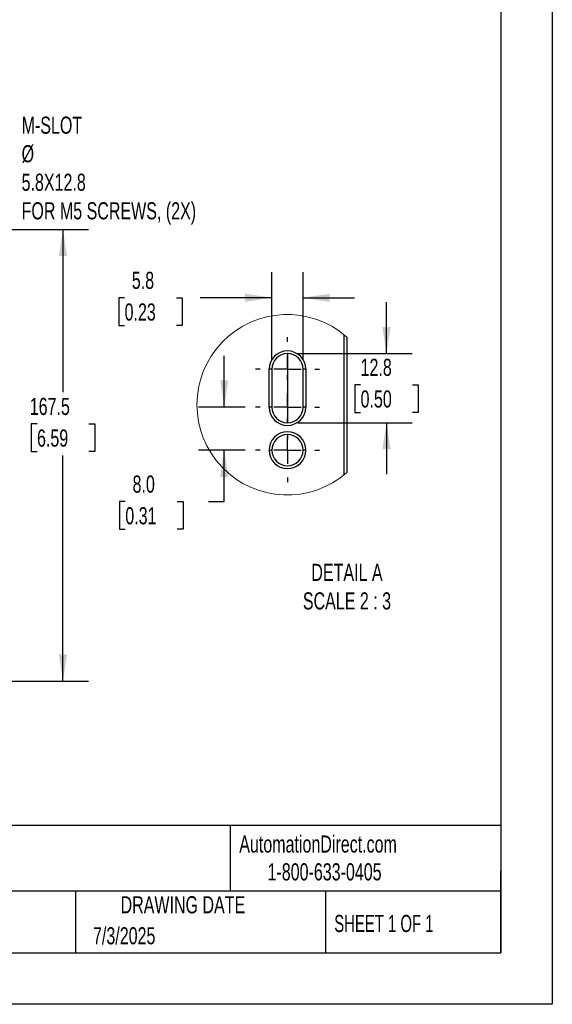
# Model space of a CAD drawing. Header units: millimetres. Extents: x 0 to 838, y 0 to 648.
# Tile 38 of 59: x 641 to 838, y 0 to 365. Entities that reach past the tile are written whole.
import ezdxf

# ---------------------------------------------------------------- set-up
doc = ezdxf.new("R2010")
doc.units = ezdxf.units.MM
doc.header["$LTSCALE"] = 3
doc.linetypes.add('CENTERX2', pattern=[20.32, 12.7, -2.54, 2.54, -2.54])
doc.layers.add('CENTER', color=40, linetype='CENTERX2')
doc.layers.add('DIMENSIONS', color=140, linetype='Continuous', lineweight=25)
doc.layers.add('TEXT', color=140, linetype='Continuous', lineweight=25)
doc.styles.add('SLDTEXTSTYLE0', font='TXT', dxfattribs={"width": 0.7})
doc.styles.add('SLDTEXTSTYLE1', font='TXT', dxfattribs={"width": 0.65})
doc.dimstyles.new('SLDDIMSTYLE2', dxfattribs={"dimtxt": 6.474023, "dimasz": 9.906, "dimexe": 0, "dimexo": 0.0625, "dimgap": 1.618506, "dimtad": 0, "dimtih": 1, "dimtoh": 1, "dimdec": 1, "dimrnd": 1e-09, "dimzin": 12, "dimdsep": 46, "dimtxsty": 'SLDTEXTSTYLE0', "dimsah": 1, "dimcen": 0.09, "dimadec": 0, "dimazin": 3, "dimtfac": 1, "dimtdec": 1, "dimtofl": 0, "dimtmove": 0, "dimatfit": 3, "dimfxl": 0, "dimfrac": 2, "dimtolj": 1, "dimtzin": 12, "dimarcsym": 0})
doc.dimstyles.new('SLDDIMSTYLE8', dxfattribs={"dimtxt": 6.474023, "dimasz": 9.906, "dimexe": 0, "dimexo": 0.0625, "dimgap": 1.618506, "dimtad": 0, "dimtih": 1, "dimtoh": 1, "dimdec": 1, "dimlfac": 0.5, "dimrnd": 1e-09, "dimzin": 12, "dimdsep": 46, "dimtxsty": 'SLDTEXTSTYLE0', "dimsah": 1, "dimcen": 0.09, "dimadec": 0, "dimazin": 3, "dimtfac": 1, "dimtdec": 1, "dimtmove": 0, "dimatfit": 0, "dimfxl": 0, "dimfrac": 2, "dimtolj": 1, "dimtzin": 12, "dimarcsym": 0})
doc.dimstyles.new('SLDDIMSTYLE9', dxfattribs={"dimtxt": 6.474023, "dimasz": 9.906, "dimexe": 0, "dimexo": 0.0625, "dimgap": 1.618506, "dimtad": 0, "dimtih": 1, "dimtoh": 1, "dimdec": 1, "dimlfac": 0.5, "dimrnd": 1e-09, "dimzin": 4, "dimdsep": 46, "dimtxsty": 'SLDTEXTSTYLE0', "dimsah": 1, "dimcen": 0.09, "dimadec": 0, "dimazin": 1, "dimtfac": 1, "dimtdec": 1, "dimtmove": 0, "dimatfit": 0, "dimfxl": 0, "dimfrac": 2, "dimtolj": 1, "dimtzin": 12, "dimarcsym": 0})

# ---------------------------------------------------------------- blocks, each defined once
blk = doc.blocks.new('_D_23')
at = {"layer": 'DIMENSIONS'}
for p, q in [((621.33, 287.4), (666.2, 287.4)), ((656.68, 287.4), (656.68, 227.03)), ((647.06, 215.29), (644.89, 215.29)), ((644.89, 215.29), (644.89, 205)), ((666.3, 215.29), (668.47, 215.29)), ((668.47, 215.29), (668.47, 205)), ((644.89, 205), (647.06, 205)), ((668.47, 205), (666.3, 205)), ((656.68, 119.9), (656.68, 203.55)), ((616.13, 119.9), (666.2, 119.9))]:
    blk.add_line(p, q, dxfattribs=at)
for points in [[(656.68, 287.4), (655.16, 277.5), (658.2, 277.5)], [(656.68, 119.9), (658.2, 129.81), (655.16, 129.81)]]:
    blk.add_solid(points, dxfattribs=at)
at = {"layer": 'DIMENSIONS', "char_height": 6.35, "attachment_point": 1, "style": 'SLDTEXTSTYLE0'}
for s, insert in [('167.5', (644.37, 224.92)), ('6.59', (647.06, 213.19))]:
    blk.add_mtext(s, dxfattribs=dict(at, insert=insert))
blk = doc.blocks.new('_D_27')
at = {"layer": 'DIMENSIONS'}
for p, q in [((776.71, 241.32), (776.71, 260.37)), ((743.78, 241.32), (786.23, 241.32)), ((767.09, 229.79), (764.91, 229.79)), ((764.91, 229.79), (764.91, 219.5)), ((786.33, 229.79), (788.5, 229.79)), ((788.5, 229.79), (788.5, 219.5)), ((764.91, 219.5), (767.09, 219.5)), ((788.5, 219.5), (786.33, 219.5)), ((743.78, 215.72), (786.23, 215.72)), ((776.71, 215.72), (776.71, 196.67))]:
    blk.add_line(p, q, dxfattribs=at)
for points in [[(776.71, 241.32), (778.23, 251.22), (775.18, 251.22)], [(776.71, 215.72), (775.18, 205.81), (778.23, 205.81)]]:
    blk.add_solid(points, dxfattribs=at)
at = {"layer": 'DIMENSIONS', "char_height": 6.35, "attachment_point": 1, "style": 'SLDTEXTSTYLE0'}
for s, insert in [('12.8', (767.09, 239.42)), ('0.50', (767.09, 227.68))]:
    blk.add_mtext(s, dxfattribs=dict(at, insert=insert))
blk = doc.blocks.new('_D_28')
at = {"layer": 'DIMENSIONS'}
for p, q in [((734.17, 239.33), (734.17, 271.57)), ((745.77, 239.33), (745.77, 271.57)), ((679.55, 262.05), (677.37, 262.05)), ((677.37, 262.05), (677.37, 251.76)), ((698.79, 262.05), (700.96, 262.05)), ((700.96, 262.05), (700.96, 251.76)), ((734.17, 262.05), (707.56, 262.05)), ((745.77, 262.05), (764.82, 262.05)), ((677.37, 251.76), (679.55, 251.76)), ((700.96, 251.76), (698.79, 251.76))]:
    blk.add_line(p, q, dxfattribs=at)
for points in [[(734.17, 262.05), (724.26, 263.57), (724.26, 260.52)], [(745.77, 262.05), (755.67, 260.52), (755.67, 263.57)]]:
    blk.add_solid(points, dxfattribs=at)
at = {"layer": 'DIMENSIONS', "char_height": 6.35, "attachment_point": 1, "style": 'SLDTEXTSTYLE0'}
for s, insert in [('5.8', (682.24, 271.68)), ('0.23', (679.55, 259.94))]:
    blk.add_mtext(s, dxfattribs=dict(at, insert=insert))
blk = doc.blocks.new('_D_29')
at = {"layer": 'DIMENSIONS'}
for p, q in [((716.52, 221.52), (716.52, 240.57)), ((724.28, 221.52), (707, 221.52)), ((724.28, 205.52), (707, 205.52)), ((716.52, 186.48), (716.52, 205.52)), ((679.82, 186.48), (677.64, 186.48)), ((677.64, 186.48), (677.64, 176.19)), ((699.05, 186.48), (701.23, 186.48)), ((701.23, 186.48), (701.23, 176.19)), ((710.73, 186.48), (716.52, 186.48)), ((677.64, 176.19), (679.82, 176.19)), ((701.23, 176.19), (699.05, 176.19))]:
    blk.add_line(p, q, dxfattribs=at)
for points in [[(716.52, 221.52), (718.04, 231.42), (715, 231.42)], [(716.52, 205.52), (715, 195.61), (718.04, 195.61)]]:
    blk.add_solid(points, dxfattribs=at)
at = {"layer": 'DIMENSIONS', "char_height": 6.35, "attachment_point": 1, "style": 'SLDTEXTSTYLE0'}
for s, insert in [('8.0', (682.51, 196.12)), ('0.31', (679.82, 184.38))]:
    blk.add_mtext(s, dxfattribs=dict(at, insert=insert))
blk = doc.blocks.new('SW_CENTERMARKSYMBOL_20')
at = {"layer": 'CENTER', "color": 0}
for p, q in [((0, 10.16), (0, 11.88)), ((0, 0), (0, 5.08)), ((-10.16, 0), (-11.88, 0)), ((0, 0), (-5.08, 0)), ((0, 0), (0, -5.08)), ((0, 0), (5.08, 0)), ((10.16, 0), (11.88, 0)), ((0, -10.16), (0, -11.88))]:
    blk.add_line(p, q, dxfattribs=at)
blk = doc.blocks.new('SW_CENTERMARKSYMBOL_21')
at = {"layer": 'CENTER', "color": 0}
for p, q in [((0, 10.16), (0, 11.88)), ((0, 0), (0, 5.08)), ((-10.16, 0), (-11.88, 0)), ((0, 0), (-5.08, 0)), ((0, 0), (0, -5.08)), ((0, 0), (5.08, 0)), ((10.16, 0), (11.88, 0)), ((0, -10.16), (0, -11.88))]:
    blk.add_line(p, q, dxfattribs=at)
blk = doc.blocks.new('SW_CENTERMARKSYMBOL_22')
at = {"layer": 'CENTER', "color": 0}
for p, q in [((0, 10.16), (0, 11.88)), ((0, 0), (0, 5.08)), ((-10.16, 0), (-11.88, 0)), ((0, 0), (-5.08, 0)), ((0, 0), (0, -5.08)), ((0, 0), (5.08, 0)), ((10.16, 0), (11.88, 0)), ((0, -10.16), (0, -11.88))]:
    blk.add_line(p, q, dxfattribs=at)

msp = doc.modelspace()

# ---------------------------------------------------------------- linework, layer by layer
at = {"color": 7, "linetype": 'Continuous'}
for p, q in [((838.207411, 647.708022), (838.207411, 0.008022)), ((838.207411, 0.008022), (0.007411, 0.008022))]:
    msp.add_line(p, q, dxfattribs=at)
for p, q in [((760.96569, 196.415102), (760.96569, 248.332037)), ((761.965692, 247.485726), (761.965692, 197.261406)), ((733.165688, 221.517494), (733.165688, 235.517493)), ((734.16569, 235.517493), (733.165688, 235.517493)), ((734.16569, 235.517493), (734.16569, 221.517494)), ((745.765693, 221.517494), (745.765693, 235.517493)), ((746.765695, 235.517493), (745.765693, 235.517493)), ((746.765695, 235.517493), (746.765695, 221.517494)), ((734.16569, 221.517494), (733.165688, 221.517494)), ((746.765695, 221.517494), (745.765693, 221.517494)), ((733.165688, 205.517492), (734.16569, 205.517492)), ((746.765695, 205.517492), (745.765693, 205.517492))]:
    msp.add_line(p, q)
at = {"color": 7, "linetype": 'Continuous', "lineweight": 18}
msp.add_arc((739.854968, 222.373566), 33.459, 48.63676666, 311.36323334, dxfattribs=at)
for centre, radius, start, end in [((739.965692, 235.517493), 6.800003, 0, 180), ((739.965692, 235.51749), 5.800001, 0.00002543, 179.99997457), ((739.965692, 221.517494), 6.800003, 180, 0), ((739.965692, 221.517497), 5.800001, 180.00002543, 359.99997457), ((739.965692, 205.517492), 6.800003, 0, 180), ((739.965692, 205.517489), 5.800001, 0.00002543, 179.99997457), ((739.965692, 205.517499), 6.800003, 180.00006278, 359.99993722), ((739.965692, 205.517494), 5.800001, 180.00002543, 359.99997457)]:
    msp.add_arc(centre, radius, start, end)
at = {"layer": 'CENTER'}
msp.add_line((739.965692, 241.317494), (739.965692, 215.717494), dxfattribs=at)
at = {"layer": 'TEXT'}
for p, q in [((819.15, 628.65), (819.15, 19.05)), ((819.15, 66.378323), (19.05, 66.378323)), ((718.726132, 66.378323), (718.726132, 41.91)), ((819.15, 19.05), (819.15, 49.53)), ((819.15, 41.91), (19.05, 41.91)), ((661.396537, 41.91), (661.396537, 19.05)), ((754.046247, 41.91), (754.046247, 19.05)), ((19.05, 19.05), (819.15, 19.05))]:
    msp.add_line(p, q, dxfattribs=at)

# ---------------------------------------------------------------- block references
at = {"layer": 'CENTER'}
for name, p in [('SW_CENTERMARKSYMBOL_22', (739.965692, 235.517493)), ('SW_CENTERMARKSYMBOL_21', (739.965692, 221.517494)), ('SW_CENTERMARKSYMBOL_20', (739.965692, 205.517492))]:
    msp.add_blockref(name, p, dxfattribs=at)

# ---------------------------------------------------------------- texts
at = {"color": 179, "linetype": 'Continuous', "lineweight": 18, "char_height": 6.35, "attachment_point": 1, "style": 'SLDTEXTSTYLE0'}
for s, insert in [('AutomationDirect.com', (722.084876, 62.629594)), ('1-800-633-0405', (732.574739, 52.311071))]:
    msp.add_mtext(s, dxfattribs=dict(at, insert=insert))
at = {"layer": 'DIMENSIONS', "char_height": 6.35, "style": 'SLDTEXTSTYLE0'}
for s, insert, attachment_point in [('M-SLOT ^J%%c^J5.8X12.8^JFOR M5 SCREWS, (2X)', (641.348138, 329.227693), 1), ('DETAIL A^JSCALE 2 : 3', (762.03705, 163.3824), 2)]:
    msp.add_mtext(s, dxfattribs=dict(at, insert=insert, attachment_point=attachment_point))
at = {"layer": 'TEXT', "char_height": 6.35}
for s, insert, attachment_point, style in [('DRAWING DATE', (701.175926, 40.091982), 2, 'SLDTEXTSTYLE0'), ('SHEET 1 OF 1', (757.323857, 33.154471), 1, 'SLDTEXTSTYLE1'), ('7/3/2025', (667.838426, 28.610343), 1, 'SLDTEXTSTYLE0')]:
    msp.add_mtext(s, dxfattribs=dict(at, insert=insert, attachment_point=attachment_point, style=style))

# ---------------------------------------------------------------- dimensions: what is measured, and where the dimension line sits
at = {"layer": 'DIMENSIONS'}
for base, p1, p2, dimstyle, picture, middle in [((656.679239, 119.902492), (617.52224, 287.402492), (612.315134, 119.902492), 'SLDDIMSTYLE2', '_D_23', (656.679239, 215.290078)), ((776.706159, 215.717494), (739.965692, 241.317494), (739.965692, 215.717494), 'SLDDIMSTYLE8', '_D_27', (776.706159, 229.787782)), ((716.52008, 221.517494), (728.085692, 205.517494), (728.085692, 221.517494), 'SLDDIMSTYLE9', '_D_29', (716.52008, 186.480806))]:
    dim = msp.add_linear_dim(base=base, p1=p1, p2=p2, angle=90, dimstyle=dimstyle, dxfattribs=at)
    dim.commit()
    dim.dimension.update_dxf_attribs({"geometry": picture, "text_midpoint": middle, "dimtype": 160})
dim = msp.add_linear_dim(base=(734.165692, 262.04827), p1=(745.765692, 235.517494), p2=(734.165692, 235.517494), dimstyle='SLDDIMSTYLE8', dxfattribs=at)
dim.commit()
dim.dimension.update_dxf_attribs({"geometry": '_D_28', "text_midpoint": (689.16744, 262.04827), "dimtype": 160})

doc.saveas('drawing.dxf')
